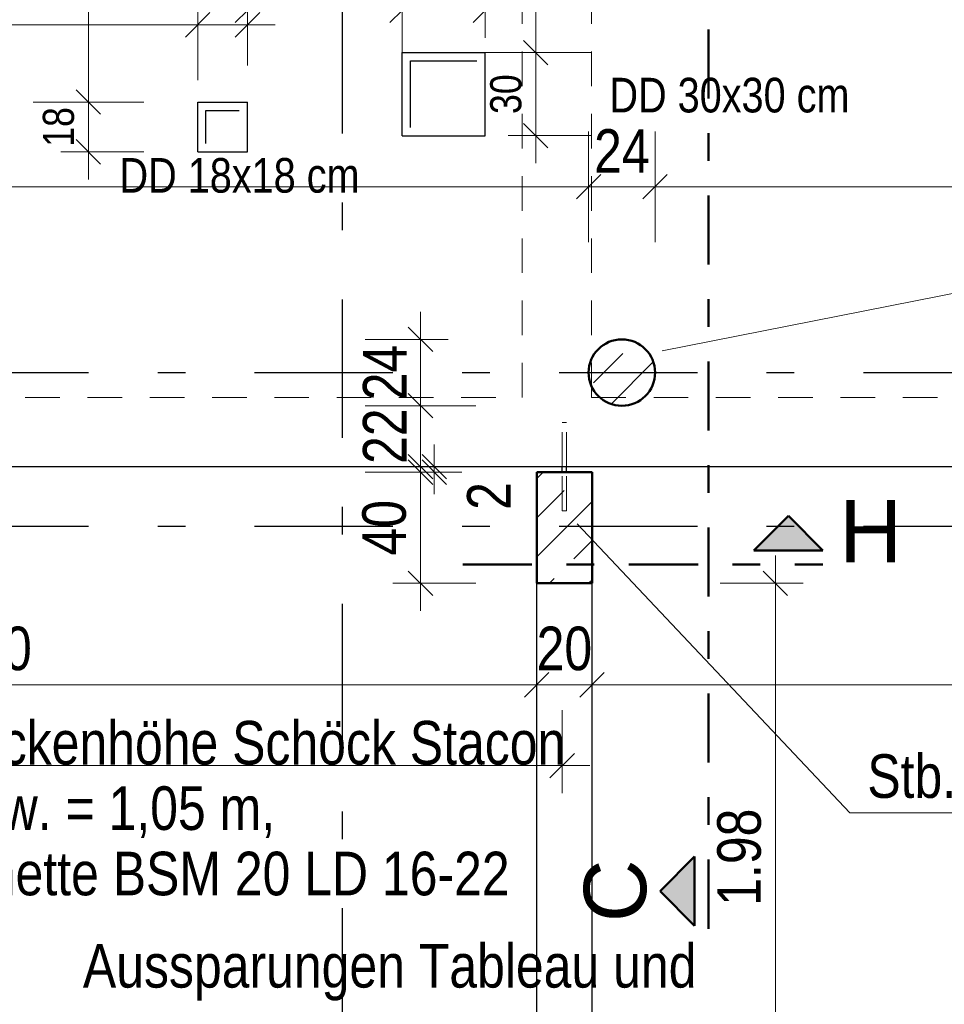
# Model space of a CAD drawing. Header units: millimetres. Extents: x 0 to 78.9, y -26.7 to 42.
# Tile 16 of 68: x 8.9 to 12.2, y 18.3 to 21.9. Entities that reach past the tile are written whole.
import ezdxf

# ---------------------------------------------------------------- set-up
doc = ezdxf.new("R2010")
doc.units = ezdxf.units.MM
for name, pattern in [('DASHDOT', [1, 0.5, -0.25, 0, -0.25]), ('DASHDOTX2', [2, 1, -0.5, 0, -0.5]), ('HIDDEN', [0.375, 0.25, -0.125])]:
    doc.linetypes.add(name, pattern=pattern)
for name, color, linetype, lineweight in [('Achsen', 7, 'Continuous', 20), ('Schraffuren', 7, 'Continuous', 20), ('Texte', 7, 'Continuous', 20)]:
    doc.layers.add(name, color=color, linetype=linetype, lineweight=lineweight)
doc.styles.add('Arial', font='arial.ttf')
doc.styles.add('Arial Narrow', font='ARIALN.TTF')
doc.dimstyles.new('Arch_Strakon_dimstyle', dxfattribs={"dimtxt": 11.25, "dimasz": 1, "dimexe": 1.25, "dimexo": 0.0625, "dimgap": 1, "dimtad": 0, "dimdec": 5, "dimzin": 12, "dimdsep": 46, "dimtxsty": 'Arial Narrow', "dimblk": 'Arrowhead_Tick', "dimsah": 1, "dimcen": 0, "dimse1": 1, "dimse2": 1, "dimclrd": 6, "dimclrt": 3, "dimazin": 0, "dimtfac": 1, "dimtdec": 4, "dimtmove": 0, "dimatfit": 3, "dimldrblk": 'NONE', "dimfxl": 1, "dimtvp": 1, "dimtolj": 1, "dimtzin": 0, "dimlwd": 13, "dimarcsym": 2})
pattern_1 = [(45, (0, 0), (-0.1414214, 0.1414214), [0.15, -0.1]), (45, (-0.07071, 0.07071), (-0.1414214, 0.1414214), [])]

# ---------------------------------------------------------------- blocks, each defined once
blk = doc.blocks.new('Arrowhead_Tick')
at = {"color": 0, "linetype": 'Continuous', "lineweight": -2}
for p, q in [((0, 20), (0, -10)), ((-1, 0), (0, 0)), ((10, 0), (0, 0))]:
    blk.add_line(p, q, dxfattribs=at)
at = {"color": 2, "linetype": 'Continuous', "lineweight": 35}
blk.add_line((4.42, 4.42), (-4.42, -4.42), dxfattribs=at)
blk = doc.blocks.new('*D145')
at = {"layer": 'Achsen', "color": 6, "linetype": 'Continuous', "lineweight": 13}
blk.add_line((6.7301, 19.45), (10.7101, 19.45), dxfattribs=at)
at = {"layer": 'Defpoints', "color": 0}
for p in [(6.7201, 19.8168), (10.7201, 19.8168), (10.7201, 19.45)]:
    blk.add_point(p, dxfattribs=at)
at = {"layer": 'Achsen', "color": 6, "lineweight": 13, "xscale": 0.01, "yscale": 0.01, "zscale": 0.01}
blk.add_blockref('Arrowhead_Tick', (10.7201, 19.45), dxfattribs=at)
at = {"layer": 'Achsen', "color": 6, "lineweight": 13, "xscale": 0.01, "yscale": 0.01, "zscale": 0.01, "rotation": 180}
blk.add_blockref('Arrowhead_Tick', (6.7201, 19.45), dxfattribs=at)
at = {"layer": 'Achsen', "color": 2, "lineweight": -2, "insert": (8.7201, 19.5804), "char_height": 0.1575, "attachment_point": 5, "style": 'Arial Narrow'}
blk.add_mtext('\\A1;4.00', dxfattribs=at)
blk = doc.blocks.new('_None')
blk = doc.blocks.new('*D146')
at = {"layer": 'Achsen', "color": 6, "linetype": 'Continuous', "lineweight": 13}
blk.add_line((10.7301, 19.45), (10.9101, 19.45), dxfattribs=at)
at = {"layer": 'Defpoints', "color": 0}
for p in [(10.7201, 19.8168), (10.9201, 19.8168), (10.9201, 19.45)]:
    blk.add_point(p, dxfattribs=at)
at = {"layer": 'Achsen', "color": 6, "lineweight": 13, "xscale": 0.01, "yscale": 0.01, "zscale": 0.01}
blk.add_blockref('Arrowhead_Tick', (10.9201, 19.45), dxfattribs=at)
at = {"layer": 'Achsen', "color": 6, "lineweight": 13, "xscale": 0.01, "yscale": 0.01, "zscale": 0.01, "rotation": 180}
blk.add_blockref('Arrowhead_Tick', (10.7201, 19.45), dxfattribs=at)
at = {"layer": 'Achsen', "color": 2, "lineweight": -2, "insert": (10.8201, 19.5804), "char_height": 0.1575, "attachment_point": 5, "style": 'Arial Narrow'}
blk.add_mtext('\\A1;20', dxfattribs=at)
blk = doc.blocks.new('*D149')
at = {"layer": 'Achsen', "color": 6, "linetype": 'Continuous', "lineweight": 13}
blk.add_line((10.9301, 19.45), (14.4877, 19.45), dxfattribs=at)
at = {"layer": 'Defpoints', "color": 0}
for p in [(14.4977, 20.5784), (10.9201, 19.8168), (14.4977, 19.45)]:
    blk.add_point(p, dxfattribs=at)
at = {"layer": 'Achsen', "color": 6, "lineweight": 13, "xscale": 0.01, "yscale": 0.01, "zscale": 0.01}
blk.add_blockref('Arrowhead_Tick', (14.4977, 19.45), dxfattribs=at)
at = {"layer": 'Achsen', "color": 6, "lineweight": 13, "xscale": 0.01, "yscale": 0.01, "zscale": 0.01, "rotation": 180}
blk.add_blockref('Arrowhead_Tick', (10.9201, 19.45), dxfattribs=at)
at = {"layer": 'Achsen', "color": 2, "lineweight": -2, "insert": (12.7089, 19.5804), "char_height": 0.1575, "attachment_point": 5, "style": 'Arial Narrow'}
blk.add_mtext('\\A1;3.58', dxfattribs=at)
blk = doc.blocks.new('*D419')
at = {"layer": 'Achsen', "color": 6, "linetype": 'Continuous', "lineweight": 13}
blk.add_line((10.9177, 21.25), (11.1377, 21.25), dxfattribs=at)
at = {"layer": 'Defpoints', "color": 0}
for p in [(11.1477, 21.25), (10.9077, 20.5784), (11.1477, 20.5784)]:
    blk.add_point(p, dxfattribs=at)
at = {"layer": 'Achsen', "color": 6, "lineweight": 13, "xscale": 0.01, "yscale": 0.01, "zscale": 0.01}
blk.add_blockref('Arrowhead_Tick', (11.1477, 21.25), dxfattribs=at)
at = {"layer": 'Achsen', "color": 6, "lineweight": 13, "xscale": 0.01, "yscale": 0.01, "zscale": 0.01, "rotation": 180}
blk.add_blockref('Arrowhead_Tick', (10.9077, 21.25), dxfattribs=at)
at = {"layer": 'Achsen', "color": 2, "lineweight": 35, "insert": (11.0277, 21.3791), "char_height": 0.1575, "attachment_point": 5, "style": 'Arial Narrow'}
blk.add_mtext('\\A1;24', dxfattribs=at)
blk = doc.blocks.new('*D420')
at = {"layer": 'Achsen', "color": 6, "linetype": 'Continuous', "lineweight": 13}
blk.add_line((11.1577, 21.25), (14.4877, 21.25), dxfattribs=at)
at = {"layer": 'Defpoints', "color": 0}
for p in [(14.4977, 21.25), (11.1477, 20.5784), (14.4977, 20.5784)]:
    blk.add_point(p, dxfattribs=at)
at = {"layer": 'Achsen', "color": 6, "lineweight": 13, "xscale": 0.01, "yscale": 0.01, "zscale": 0.01}
blk.add_blockref('Arrowhead_Tick', (14.4977, 21.25), dxfattribs=at)
at = {"layer": 'Achsen', "color": 6, "lineweight": 13, "xscale": 0.01, "yscale": 0.01, "zscale": 0.01, "rotation": 180}
blk.add_blockref('Arrowhead_Tick', (11.1477, 21.25), dxfattribs=at)
at = {"layer": 'Achsen', "color": 2, "lineweight": 35, "insert": (12.8227, 21.3804), "char_height": 0.1575, "attachment_point": 5, "style": 'Arial Narrow'}
blk.add_mtext('\\A1;3.35', dxfattribs=at)
blk = doc.blocks.new('*D423')
at = {"layer": 'Achsen', "color": 6, "linetype": 'Continuous', "lineweight": 13}
blk.add_line((5.9572, 21.25), (10.8977, 21.25), dxfattribs=at)
at = {"layer": 'Defpoints', "color": 0}
for p in [(10.9077, 21.25), (5.9472, 20.5784), (10.9077, 20.5784)]:
    blk.add_point(p, dxfattribs=at)
at = {"layer": 'Achsen', "color": 6, "lineweight": 13, "xscale": 0.01, "yscale": 0.01, "zscale": 0.01}
blk.add_blockref('Arrowhead_Tick', (10.9077, 21.25), dxfattribs=at)
at = {"layer": 'Achsen', "color": 6, "lineweight": 13, "xscale": 0.01, "yscale": 0.01, "zscale": 0.01, "rotation": 180}
blk.add_blockref('Arrowhead_Tick', (5.9472, 21.25), dxfattribs=at)
at = {"layer": 'Achsen', "color": 2, "lineweight": 35, "insert": (8.4275, 21.3804), "char_height": 0.1575, "attachment_point": 5, "style": 'Arial Narrow'}
blk.add_mtext('\\A1;4.96', dxfattribs=at)
blk = doc.blocks.new('*D433')
at = {"layer": 'Achsen', "color": 6, "linetype": 'Continuous', "lineweight": 13}
blk.add_line((11.5825, 17.8468), (11.5825, 19.8068), dxfattribs=at)
at = {"layer": 'Defpoints', "color": 0}
for p in [(10.7201, 19.8168), (11.5825, 19.8168), (10.7201, 17.8368)]:
    blk.add_point(p, dxfattribs=at)
at = {"layer": 'Achsen', "color": 6, "lineweight": 13, "xscale": 0.01, "yscale": 0.01, "zscale": 0.01}
for p, rotation in [((11.5825, 19.8168), 89.99999999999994), ((11.5825, 17.8368), 269.9999999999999)]:
    blk.add_blockref('Arrowhead_Tick', p, dxfattribs=dict(at, rotation=rotation))
at = {"layer": 'Achsen', "color": 2, "lineweight": 35, "insert": (11.4521, 18.8268), "char_height": 0.1575, "attachment_point": 5, "rotation": 90, "style": 'Arial Narrow'}
blk.add_mtext('\\A1;1.98', dxfattribs=at)
blk = doc.blocks.new('*D434')
at = {"layer": 'Achsen', "color": 6, "linetype": 'Continuous', "lineweight": 13}
blk.add_line((10.3, 19.8268), (10.3, 20.2084), dxfattribs=at)
at = {"layer": 'Defpoints', "color": 0}
for p in [(10.3, 20.2184), (10.7201, 20.2184), (10.7201, 19.8168)]:
    blk.add_point(p, dxfattribs=at)
at = {"layer": 'Achsen', "color": 6, "lineweight": 13, "xscale": 0.01, "yscale": 0.01, "zscale": 0.01}
for p, rotation in [((10.3, 20.2184), 90), ((10.3, 19.8168), 270)]:
    blk.add_blockref('Arrowhead_Tick', p, dxfattribs=dict(at, rotation=rotation))
at = {"layer": 'Achsen', "color": 2, "lineweight": 35, "insert": (10.1696, 20.0176), "char_height": 0.1575, "attachment_point": 5, "rotation": 90, "style": 'Arial Narrow'}
blk.add_mtext('\\A1;40', dxfattribs=at)
blk = doc.blocks.new('*D435')
at = {"layer": 'Achsen', "color": 6, "linetype": 'Continuous', "lineweight": 13}
for p, q in [((10.35, 20.2484), (10.35, 20.2584)), ((10.35, 20.2184), (10.35, 20.2384)), ((10.35, 20.2084), (10.35, 20.1984))]:
    blk.add_line(p, q, dxfattribs=at)
at = {"layer": 'Defpoints', "color": 0}
for p in [(5.2472, 20.2384), (10.35, 20.2384), (10.7201, 20.2184)]:
    blk.add_point(p, dxfattribs=at)
at = {"layer": 'Achsen', "color": 6, "lineweight": 13, "xscale": 0.01, "yscale": 0.01, "zscale": 0.01}
for p, rotation in [((10.35, 20.2184), 90), ((10.35, 20.2384), 270)]:
    blk.add_blockref('Arrowhead_Tick', p, dxfattribs=dict(at, rotation=rotation))
at = {"layer": 'Achsen', "color": 2, "lineweight": 35, "insert": (10.5472, 20.1323), "char_height": 0.1575, "attachment_point": 5, "rotation": 90, "style": 'Arial Narrow'}
blk.add_mtext('\\A1;2', dxfattribs=at)
blk = doc.blocks.new('*D436')
at = {"layer": 'Achsen', "color": 6, "linetype": 'Continuous', "lineweight": 13}
blk.add_line((10.3, 20.2484), (10.3, 20.4484), dxfattribs=at)
at = {"layer": 'Defpoints', "color": 0}
for p in [(10.3, 20.4584), (11.0277, 20.4584), (5.2472, 20.2384)]:
    blk.add_point(p, dxfattribs=at)
at = {"layer": 'Achsen', "color": 6, "lineweight": 13, "xscale": 0.01, "yscale": 0.01, "zscale": 0.01}
for p, rotation in [((10.3, 20.4584), 90), ((10.3, 20.2384), 270)]:
    blk.add_blockref('Arrowhead_Tick', p, dxfattribs=dict(at, rotation=rotation))
at = {"layer": 'Achsen', "color": 2, "lineweight": 35, "insert": (10.1709, 20.3484), "char_height": 0.1575, "attachment_point": 5, "rotation": 90, "style": 'Arial Narrow'}
blk.add_mtext('\\A1;22', dxfattribs=at)
blk = doc.blocks.new('*D437')
at = {"layer": 'Achsen', "color": 6, "linetype": 'Continuous', "lineweight": 13}
blk.add_line((10.3, 20.4684), (10.3, 20.6884), dxfattribs=at)
at = {"layer": 'Defpoints', "color": 0}
for p in [(10.3, 20.6984), (11.0277, 20.6984), (11.0277, 20.4584)]:
    blk.add_point(p, dxfattribs=at)
at = {"layer": 'Achsen', "color": 6, "lineweight": 13, "xscale": 0.01, "yscale": 0.01, "zscale": 0.01}
for p, rotation in [((10.3, 20.6984), 90), ((10.3, 20.4584), 270)]:
    blk.add_blockref('Arrowhead_Tick', p, dxfattribs=dict(at, rotation=rotation))
at = {"layer": 'Achsen', "color": 2, "lineweight": 35, "insert": (10.1709, 20.5784), "char_height": 0.1575, "attachment_point": 5, "rotation": 90, "style": 'Arial Narrow'}
blk.add_mtext('\\A1;24', dxfattribs=at)
blk = doc.blocks.new('*D463')
at = {"layer": 'Achsen', "color": 6, "linetype": 'Continuous', "lineweight": 13}
blk.add_line((6.6221, 19.1579), (10.8021, 19.1579), dxfattribs=at)
at = {"layer": 'Defpoints', "color": 0}
for p in [(6.6121, 20.2384), (10.8121, 20.2184), (10.8121, 19.1579)]:
    blk.add_point(p, dxfattribs=at)
at = {"layer": 'Achsen', "color": 6, "lineweight": 13, "xscale": 0.01, "yscale": 0.01, "zscale": 0.01}
blk.add_blockref('Arrowhead_Tick', (10.8121, 19.1579), dxfattribs=at)
at = {"layer": 'Achsen', "color": 6, "lineweight": 13, "xscale": 0.01, "yscale": 0.01, "zscale": 0.01, "rotation": 180}
blk.add_blockref('Arrowhead_Tick', (6.6121, 19.1579), dxfattribs=at)
blk = doc.blocks.new('*D533')
at = {"layer": 'Defpoints', "color": 0}
for p in [(9.1, 21.556), (9.495, 21.556), (9.495, 21.376)]:
    blk.add_point(p, dxfattribs=at)
at = {"layer": 'Texte', "color": 6, "linetype": 'Continuous', "lineweight": 13}
blk.add_line((9.1, 21.386), (9.1, 21.546), dxfattribs=at)
at = {"layer": 'Texte', "color": 6, "lineweight": 13, "xscale": 0.01, "yscale": 0.01, "zscale": 0.01}
for p, rotation in [((9.1, 21.556), 90), ((9.1, 21.376), 270)]:
    blk.add_blockref('Arrowhead_Tick', p, dxfattribs=dict(at, rotation=rotation))
at = {"layer": 'Texte', "color": 3, "lineweight": 35, "insert": (8.9926, 21.466), "char_height": 0.1125, "attachment_point": 5, "rotation": 90, "style": 'Arial Narrow'}
blk.add_mtext('\\A1;18', dxfattribs=at)
blk = doc.blocks.new('*D534')
at = {"layer": 'Defpoints', "color": 0}
for p in [(7.5122, 22.4384), (9.1, 22.4384), (9.495, 21.556)]:
    blk.add_point(p, dxfattribs=at)
at = {"layer": 'Texte', "color": 6, "linetype": 'Continuous', "lineweight": 13}
blk.add_line((9.1, 21.566), (9.1, 22.4284), dxfattribs=at)
at = {"layer": 'Texte', "color": 6, "lineweight": 13, "xscale": 0.01, "yscale": 0.01, "zscale": 0.01}
for p, rotation in [((9.1, 22.4384), 90), ((9.1, 21.556), 270)]:
    blk.add_blockref('Arrowhead_Tick', p, dxfattribs=dict(at, rotation=rotation))
at = {"layer": 'Texte', "color": 3, "lineweight": 35, "insert": (8.9926, 21.9972), "char_height": 0.1125, "attachment_point": 5, "rotation": 90, "style": 'Arial Narrow'}
blk.add_mtext('\\A1;88', dxfattribs=at)
blk = doc.blocks.new('*D535')
at = {"layer": 'Defpoints', "color": 0}
for p in [(7.5122, 22.4384), (9.495, 21.8351), (9.495, 21.376)]:
    blk.add_point(p, dxfattribs=at)
at = {"layer": 'Texte', "color": 6, "linetype": 'Continuous', "lineweight": 13}
blk.add_line((7.5222, 21.8351), (9.485, 21.8351), dxfattribs=at)
at = {"layer": 'Texte', "color": 6, "lineweight": 13, "xscale": 0.01, "yscale": 0.01, "zscale": 0.01}
blk.add_blockref('Arrowhead_Tick', (9.495, 21.8351), dxfattribs=at)
at = {"layer": 'Texte', "color": 6, "lineweight": 13, "xscale": 0.01, "yscale": 0.01, "zscale": 0.01, "rotation": 180}
blk.add_blockref('Arrowhead_Tick', (7.5122, 21.8351), dxfattribs=at)
at = {"layer": 'Texte', "color": 3, "lineweight": 35, "insert": (8.5036, 21.9425), "char_height": 0.1125, "attachment_point": 5, "style": 'Arial Narrow'}
blk.add_mtext('\\A1;1.98{\\A1;\\H.6x;\\S5;}', dxfattribs=at)
blk = doc.blocks.new('*D536')
at = {"layer": 'Defpoints', "color": 0}
for p in [(9.675, 21.8351), (9.675, 21.556), (9.495, 21.376)]:
    blk.add_point(p, dxfattribs=at)
at = {"layer": 'Texte', "color": 6, "linetype": 'Continuous', "lineweight": 13}
blk.add_line((9.505, 21.8351), (9.665, 21.8351), dxfattribs=at)
at = {"layer": 'Texte', "color": 6, "lineweight": 13, "xscale": 0.01, "yscale": 0.01, "zscale": 0.01}
blk.add_blockref('Arrowhead_Tick', (9.675, 21.8351), dxfattribs=at)
at = {"layer": 'Texte', "color": 6, "lineweight": 13, "xscale": 0.01, "yscale": 0.01, "zscale": 0.01, "rotation": 180}
blk.add_blockref('Arrowhead_Tick', (9.495, 21.8351), dxfattribs=at)
at = {"layer": 'Texte', "color": 3, "lineweight": 35, "insert": (9.585, 21.9425), "char_height": 0.1125, "attachment_point": 5, "style": 'Arial Narrow'}
blk.add_mtext('\\A1;18', dxfattribs=at)
blk = doc.blocks.new('*D537')
at = {"layer": 'Defpoints', "color": 0}
for p in [(10.5341, 21.7345), (10.7165, 21.7345), (10.5341, 21.4345)]:
    blk.add_point(p, dxfattribs=at)
at = {"layer": 'Texte', "color": 6, "linetype": 'Continuous', "lineweight": 13}
blk.add_line((10.7165, 21.4445), (10.7165, 21.7245), dxfattribs=at)
at = {"layer": 'Texte', "color": 6, "lineweight": 13, "xscale": 0.01, "yscale": 0.01, "zscale": 0.01}
for p, rotation in [((10.7165, 21.7345), 90), ((10.7165, 21.4345), 270)]:
    blk.add_blockref('Arrowhead_Tick', p, dxfattribs=dict(at, rotation=rotation))
at = {"layer": 'Texte', "color": 3, "lineweight": 35, "insert": (10.609, 21.5845), "char_height": 0.1125, "attachment_point": 5, "rotation": 90, "style": 'Arial Narrow'}
blk.add_mtext('\\A1;30', dxfattribs=at)
blk = doc.blocks.new('*D538')
at = {"layer": 'Defpoints', "color": 0}
for p in [(10.7165, 22.4384), (11.2402, 22.4384), (10.5341, 21.7345)]:
    blk.add_point(p, dxfattribs=at)
at = {"layer": 'Texte', "color": 6, "linetype": 'Continuous', "lineweight": 13}
blk.add_line((10.7165, 21.7445), (10.7165, 22.4284), dxfattribs=at)
at = {"layer": 'Texte', "color": 6, "lineweight": 13, "xscale": 0.01, "yscale": 0.01, "zscale": 0.01}
for p, rotation in [((10.7165, 22.4384), 90), ((10.7165, 21.7345), 270)]:
    blk.add_blockref('Arrowhead_Tick', p, dxfattribs=dict(at, rotation=rotation))
at = {"layer": 'Texte', "color": 3, "lineweight": 35, "insert": (10.609, 22.0864), "char_height": 0.1125, "attachment_point": 5, "rotation": 90, "style": 'Arial Narrow'}
blk.add_mtext('\\A1;70{\\A1;\\H.6x;\\S5;}', dxfattribs=at)
blk = doc.blocks.new('*D539')
at = {"layer": 'Defpoints', "color": 0}
for p in [(10.2341, 21.8875), (10.2341, 21.7345), (9.675, 21.556)]:
    blk.add_point(p, dxfattribs=at)
at = {"layer": 'Texte', "color": 6, "linetype": 'Continuous', "lineweight": 13}
blk.add_line((9.685, 21.8875), (10.2241, 21.8875), dxfattribs=at)
at = {"layer": 'Texte', "color": 6, "lineweight": 13, "xscale": 0.01, "yscale": 0.01, "zscale": 0.01}
blk.add_blockref('Arrowhead_Tick', (10.2341, 21.8875), dxfattribs=at)
at = {"layer": 'Texte', "color": 6, "lineweight": 13, "xscale": 0.01, "yscale": 0.01, "zscale": 0.01, "rotation": 180}
blk.add_blockref('Arrowhead_Tick', (9.675, 21.8875), dxfattribs=at)
at = {"layer": 'Texte', "color": 3, "lineweight": 35, "insert": (9.9546, 21.9949), "char_height": 0.1125, "attachment_point": 5, "style": 'Arial Narrow'}
blk.add_mtext('\\A1;56', dxfattribs=at)
blk = doc.blocks.new('*D540')
at = {"layer": 'Defpoints', "color": 0}
for p in [(10.5341, 21.8875), (10.2341, 21.7345), (10.5341, 21.7345)]:
    blk.add_point(p, dxfattribs=at)
at = {"layer": 'Texte', "color": 6, "linetype": 'Continuous', "lineweight": 13}
blk.add_line((10.2441, 21.8875), (10.5241, 21.8875), dxfattribs=at)
at = {"layer": 'Texte', "color": 6, "lineweight": 13, "xscale": 0.01, "yscale": 0.01, "zscale": 0.01}
blk.add_blockref('Arrowhead_Tick', (10.5341, 21.8875), dxfattribs=at)
at = {"layer": 'Texte', "color": 6, "lineweight": 13, "xscale": 0.01, "yscale": 0.01, "zscale": 0.01, "rotation": 180}
blk.add_blockref('Arrowhead_Tick', (10.2341, 21.8875), dxfattribs=at)
at = {"layer": 'Texte', "color": 3, "lineweight": 35, "insert": (10.3841, 21.9949), "char_height": 0.1125, "attachment_point": 5, "style": 'Arial Narrow'}
blk.add_mtext('\\A1;30', dxfattribs=at)

msp = doc.modelspace()

# ---------------------------------------------------------------- hatches: boundary and pattern name
at = {"lineweight": 13, "true_color": 0x0000ff}
msp.add_hatch(color=5, dxfattribs=at).paths.add_polyline_path([(11.6293273, 20.0602375), (11.5043273, 19.9352375), (11.7543273, 19.9352375)])
at = {"layer": 'Achsen', "lineweight": 25, "true_color": 0x0000ff}
msp.add_hatch(color=5, dxfattribs=at).paths.add_polyline_path([(11.165544, 18.7043261), (11.290544, 18.5793261), (11.290544, 18.8293261)])
at = {"layer": 'Schraffuren', "lineweight": 35}
h = msp.add_hatch(dxfattribs=at)
h.set_pattern_fill('bB', color=2, scale=0.01, angle=45, style=0, pattern_type=2)
h.set_pattern_definition(pattern_1)
h.paths.add_polyline_path([(11.1476586, 20.5783744), (11.1476188, 20.5814641), (11.1474995, 20.5845518), (11.1473007, 20.5876354), (11.1470225, 20.5907129), (11.1466653, 20.5937822), (11.1462291, 20.5968413), (11.1457143, 20.5998881), (11.1451212, 20.6029206), (11.1444503, 20.6059369), (11.1437019, 20.6089349), (11.1428765, 20.6119127), (11.1419748, 20.6148682), (11.1409973, 20.6177995), (11.1399446, 20.6207046), (11.1388174, 20.6235817), (11.1376166, 20.6264289), (11.1363428, 20.6292441), (11.134997, 20.6320256), (11.13358, 20.6347716), (11.1320928, 20.6374801), (11.1305363, 20.6401495), (11.1289116, 20.6427779), (11.1272198, 20.6453636), (11.125462, 20.6479049), (11.1236393, 20.6504001), (11.1217529, 20.6528475), (11.1198042, 20.6552456), (11.1177944, 20.6575926), (11.1157248, 20.6598872), (11.1135968, 20.6621277), (11.1114119, 20.6643126), (11.1091714, 20.6664406), (11.1068768, 20.6685102), (11.1045297, 20.67052), (11.1021317, 20.6724688), (11.0996843, 20.6743551), (11.0971891, 20.6761778), (11.0946478, 20.6779356), (11.0920621, 20.6796274), (11.0894337, 20.6812521), (11.0867643, 20.6828086), (11.0840558, 20.6842958), (11.0813098, 20.6857128), (11.0785283, 20.6870587), (11.075713, 20.6883324), (11.0728659, 20.6895333), (11.0699888, 20.6906604), (11.0670836, 20.6917131), (11.0641523, 20.6926906), (11.0611968, 20.6935924), (11.0582191, 20.6944177), (11.0552211, 20.6951661), (11.0522048, 20.6958371), (11.0491723, 20.6964301), (11.0461254, 20.6969449), (11.0430664, 20.6973811), (11.0399971, 20.6977384), (11.0369196, 20.6980165), (11.033836, 20.6982153), (11.0307483, 20.6983346), (11.0276586, 20.6983744), (11.0245688, 20.6983346), (11.0214811, 20.6982153), (11.0183975, 20.6980165), (11.01532, 20.6977384), (11.0122508, 20.6973811), (11.0091917, 20.6969449), (11.0061449, 20.6964301), (11.0031123, 20.6958371), (11.000096, 20.6951661), (10.997098, 20.6944177), (10.9941203, 20.6935924), (10.9911648, 20.6926906), (10.9882335, 20.6917131), (10.9853283, 20.6906604), (10.9824512, 20.6895333), (10.9796041, 20.6883324), (10.9767888, 20.6870587), (10.9740073, 20.6857128), (10.9712614, 20.6842958), (10.9685528, 20.6828086), (10.9658834, 20.6812521), (10.963255, 20.6796274), (10.9606693, 20.6779356), (10.958128, 20.6761778), (10.9556328, 20.6743551), (10.9531854, 20.6724688), (10.9507874, 20.67052), (10.9484403, 20.6685102), (10.9461458, 20.6664406), (10.9439053, 20.6643126), (10.9417203, 20.6621277), (10.9395923, 20.6598872), (10.9375227, 20.6575926), (10.9355129, 20.6552456), (10.9335642, 20.6528475), (10.9316779, 20.6504001), (10.9298552, 20.6479049), (10.9280973, 20.6453636), (10.9264055, 20.6427779), (10.9247808, 20.6401495), (10.9232243, 20.6374801), (10.9217371, 20.6347716), (10.9203201, 20.6320256), (10.9189743, 20.6292441), (10.9177005, 20.6264289), (10.9164997, 20.6235817), (10.9153725, 20.6207046), (10.9143199, 20.6177995), (10.9133423, 20.6148682), (10.9124406, 20.6119127), (10.9116152, 20.6089349), (10.9108668, 20.6059369), (10.9101959, 20.6029206), (10.9096028, 20.5998881), (10.909088, 20.5968413), (10.9086518, 20.5937822), (10.9082946, 20.5907129), (10.9080165, 20.5876354), (10.9078177, 20.5845518), (10.9076983, 20.5814641), (10.9076586, 20.5783744), (10.9076983, 20.5752846), (10.9078177, 20.5721969), (10.9080165, 20.5691133), (10.9082946, 20.5660359), (10.9086518, 20.5629666), (10.909088, 20.5599075), (10.9096028, 20.5568607), (10.9101959, 20.5538281), (10.9108668, 20.5508119), (10.9116152, 20.5478138), (10.9124406, 20.5448361), (10.9133423, 20.5418806), (10.9143199, 20.5389493), (10.9153725, 20.5360441), (10.9164997, 20.533167), (10.9177005, 20.5303199), (10.9189743, 20.5275047), (10.9203201, 20.5247231), (10.9217371, 20.5219772), (10.9232243, 20.5192686), (10.9247808, 20.5165992), (10.9264055, 20.5139708), (10.9280973, 20.5113851), (10.9298552, 20.5088438), (10.9316779, 20.5063487), (10.9335642, 20.5039012), (10.9355129, 20.5015032), (10.9375227, 20.4991561), (10.9395923, 20.4968616), (10.9417203, 20.4946211), (10.9439053, 20.4924361), (10.9461458, 20.4903081), (10.9484403, 20.4882385), (10.9507874, 20.4862287), (10.9531854, 20.48428), (10.9556328, 20.4823937), (10.958128, 20.480571), (10.9606693, 20.4788131), (10.963255, 20.4771213), (10.9658834, 20.4754966), (10.9685528, 20.4739402), (10.9712614, 20.4724529), (10.9740073, 20.4710359), (10.9767888, 20.4696901), (10.9796041, 20.4684164), (10.9824512, 20.4672155), (10.9853283, 20.4660884), (10.9882335, 20.4650357), (10.9911648, 20.4640581), (10.9941203, 20.4631564), (10.997098, 20.4623311), (11.000096, 20.4615827), (11.0031123, 20.4609117), (11.0061449, 20.4603186), (11.0091917, 20.4598038), (11.0122508, 20.4593677), (11.01532, 20.4590104), (11.0183975, 20.4587323), (11.0214811, 20.4585335), (11.0245688, 20.4584142), (11.0276586, 20.4583744), (11.0307483, 20.4584142), (11.033836, 20.4585335), (11.0369196, 20.4587323), (11.0399971, 20.4590104), (11.0430664, 20.4593677), (11.0461254, 20.4598038), (11.0491723, 20.4603186), (11.0522048, 20.4609117), (11.0552211, 20.4615827), (11.0582191, 20.4623311), (11.0611968, 20.4631564), (11.0641523, 20.4640581), (11.0670836, 20.4650357), (11.0699888, 20.4660884), (11.0728659, 20.4672155), (11.075713, 20.4684164), (11.0785283, 20.4696901), (11.0813098, 20.4710359), (11.0840558, 20.4724529), (11.0867643, 20.4739402), (11.0894337, 20.4754966), (11.0920621, 20.4771213), (11.0946478, 20.4788131), (11.0971891, 20.480571), (11.0996843, 20.4823937), (11.1021317, 20.48428), (11.1045297, 20.4862287), (11.1068768, 20.4882385), (11.1091714, 20.4903081), (11.1114119, 20.4924361), (11.1135968, 20.4946211), (11.1157248, 20.4968616), (11.1177944, 20.4991561), (11.1198042, 20.5015032), (11.1217529, 20.5039012), (11.1236393, 20.5063487), (11.125462, 20.5088438), (11.1272198, 20.5113851), (11.1289116, 20.5139708), (11.1305363, 20.5165992), (11.1320928, 20.5192686), (11.13358, 20.5219772), (11.134997, 20.5247231), (11.1363428, 20.5275047), (11.1376166, 20.5303199), (11.1388174, 20.533167), (11.1399446, 20.5360441), (11.1409973, 20.5389493), (11.1419748, 20.5418806), (11.1428765, 20.5448361), (11.1437019, 20.5478138), (11.1444503, 20.5508119), (11.1451212, 20.5538281), (11.1457143, 20.5568607), (11.1462291, 20.5599075), (11.1466653, 20.5629666), (11.1470225, 20.5660359), (11.1473007, 20.5691133), (11.1474995, 20.5721969), (11.1476188, 20.5752846)])
h = msp.add_hatch(dxfattribs=at)
h.set_pattern_fill('bB', color=2, scale=0.01, angle=45, style=0, pattern_type=2)
h.set_pattern_definition(pattern_1)
h.paths.add_polyline_path([(10.9201016, 20.2183995), (10.9201016, 19.8168211), (10.7201016, 19.8168211), (10.7201016, 20.2183995)])

# ---------------------------------------------------------------- linework, layer by layer
at = {"color": 6, "linetype": 'HIDDEN', "lineweight": 13, "ltscale": 0.5}
for p, q in [((10.6676526, 20.4883995), (10.6676526, 22.4383993)), ((10.917602, 20.4883993), (10.917602, 22.4383993)), ((5.497245, 20.4883995), (10.6676526, 20.4883995)), ((10.9176526, 20.4883995), (13.9526526, 20.4883995)), ((10.8121016, 20.3984028), (10.8127106, 20.3984028)), ((10.8121016, 20.2385009), (10.8121016, 20.3984028)), ((10.8127106, 20.3984028), (10.8144448, 20.3984028)), ((10.8144448, 20.3984028), (10.8170402, 20.3984028)), ((10.8170402, 20.3984028), (10.8201016, 20.3984028)), ((10.8201016, 20.3984028), (10.8231631, 20.3984028)), ((10.8231631, 20.3984028), (10.8257585, 20.3984028)), ((10.8257585, 20.3984028), (10.8274927, 20.3984028)), ((10.8274927, 20.3984028), (10.8281016, 20.3984028)), ((10.8281016, 20.2385009), (10.8281016, 20.3984028)), ((10.8121016, 20.2383995), (10.8281016, 20.2383995)), ((10.8121016, 20.0784028), (10.8121016, 20.2183995)), ((10.8281016, 20.0784028), (10.8281016, 20.2183995)), ((10.8121016, 20.0784028), (10.8127106, 20.0784028)), ((10.8127106, 20.0784028), (10.8144448, 20.0784028)), ((10.8144448, 20.0784028), (10.8170402, 20.0784028)), ((10.8170402, 20.0784028), (10.8201016, 20.0784028)), ((10.8201016, 20.0784028), (10.8231631, 20.0784028)), ((10.8231631, 20.0784028), (10.8257585, 20.0784028)), ((10.8257585, 20.0784028), (10.8274927, 20.0784028)), ((10.8274927, 20.0784028), (10.8281016, 20.0784028))]:
    msp.add_line(p, q, dxfattribs=at)
at = {"color": 4, "linetype": 'Continuous', "lineweight": 50}
for p, q in [((11.6293273, 20.0602375), (11.5043273, 19.9352375)), ((11.7543273, 19.9352375), (11.6293273, 20.0602375)), ((11.5043273, 19.9352375), (11.7543273, 19.9352375))]:
    msp.add_line(p, q, dxfattribs=at)
at = {"color": 4, "linetype": 'DASHDOT', "lineweight": 50, "ltscale": 0.5}
msp.add_line((10.4529533, 19.8852375), (11.7543273, 19.8852375), dxfattribs=at)
at = {"layer": 'Achsen', "color": 3, "linetype": 'DASHDOTX2', "lineweight": 25, "ltscale": 0.5}
for p, q in [((10.0176415, 39.542572), (10.0176415, 12.5145336)), ((3.1006415, 20.5783995), (48.7755368, 20.5783995)), ((3.1006415, 20.0233995), (48.7755368, 20.0233995))]:
    msp.add_line(p, q, dxfattribs=at)
at = {"layer": 'Achsen', "color": 4, "linetype": 'DASHDOT', "lineweight": 50, "ltscale": 0.5}
msp.add_line((11.340544, 18.5685836), (11.340544, 23.121866), dxfattribs=at)
at = {"layer": 'Achsen', "color": 3, "linetype": 'Continuous', "lineweight": 25}
for p, q in [((10.2341013, 21.7344774), (10.5341013, 21.7344774)), ((10.2341013, 21.4344774), (10.2341013, 21.7344774)), ((10.5341013, 21.4344774), (10.5341013, 21.7344774)), ((10.2641013, 21.7044774), (10.5041013, 21.7044774)), ((10.2641013, 21.4644774), (10.2641013, 21.7044774)), ((9.4950498, 21.5559762), (9.6750498, 21.5559762)), ((9.4950498, 21.3759762), (9.4950498, 21.5559762)), ((9.6750498, 21.3759762), (9.6750498, 21.5559762)), ((9.5250498, 21.5259762), (9.6450498, 21.5259762)), ((9.5250498, 21.4059762), (9.5250498, 21.5259762)), ((10.2341013, 21.4344774), (10.5341013, 21.4344774)), ((9.4950498, 21.3759762), (9.6750498, 21.3759762)), ((5.247245, 20.2385009), (23.692245, 20.2385009)), ((6.6280962, 20.2383995), (10.8121016, 20.2383995)), ((10.8121016, 20.2183995), (10.8121016, 20.2385009)), ((10.8281016, 20.2183995), (10.8281016, 20.2385009)), ((10.8281016, 20.2383995), (23.6922457, 20.2383995)), ((10.7200941, 17.8368211), (10.7200941, 19.8168211)), ((10.9201016, 17.8368211), (10.9201016, 19.8168211))]:
    msp.add_line(p, q, dxfattribs=at)
at = {"layer": 'Achsen', "color": 5, "linetype": 'Continuous', "lineweight": 18}
for p, q in [((15.0648518, 21.4232742), (11.1735857, 20.656999)), ((11.8512078, 18.9868069), (10.8664011, 20.0318763)), ((13.7359179, 18.9868069), (11.8512078, 18.9868069))]:
    msp.add_line(p, q, dxfattribs=at)
at = {"layer": 'Achsen', "color": 4, "linetype": 'Continuous', "lineweight": 50}
for p, q in [((11.290544, 18.8293261), (11.165544, 18.7043261)), ((11.290544, 18.5793261), (11.290544, 18.8293261)), ((11.165544, 18.7043261), (11.290544, 18.5793261))]:
    msp.add_line(p, q, dxfattribs=at)
at = {"layer": 'Texte', "color": 4, "linetype": 'Continuous', "lineweight": 50}
for p, q in [((10.7200941, 19.8168211), (10.7200941, 20.2183995)), ((10.7201016, 20.2183995), (10.9201016, 20.2183995)), ((10.9201016, 19.8168211), (10.9201016, 20.2183995)), ((10.7201016, 19.8168211), (10.9201016, 19.8168211))]:
    msp.add_line(p, q, dxfattribs=at)
msp.add_circle((11.0276586, 20.5783744), 0.12, dxfattribs=at)

# ---------------------------------------------------------------- texts
at = {"color": 4, "lineweight": 50, "style": 'Arial'}
msp.add_text('H', height=0.225, dxfattribs=at).set_placement((11.8132648, 19.8925313))
at = {"layer": 'Achsen', "color": 2, "lineweight": 35, "style": 'Arial Narrow'}
for p in [(6.9825707, 20.8665851), (11.9146441, 19.0412798)]:
    msp.add_text('Stb.-Stütze 20 x 40 cm', height=0.1575, dxfattribs=at).set_placement(p)
at = {"layer": 'Achsen', "color": 4, "lineweight": 50, "style": 'Arial'}
msp.add_text('C', height=0.225, rotation=90, dxfattribs=at).set_placement((11.115544, 18.5918261))
at = {"layer": 'Achsen', "color": 20, "lineweight": 25, "style": 'Arial Narrow'}
msp.add_text('Aussparungen Tableau und', height=0.1575, dxfattribs=at).set_placement((9.0804495, 18.3557297))
at = {"layer": 'Achsen', "color": 2, "lineweight": 35, "insert": (6.9117156, 18.6869268), "char_height": 0.1575, "attachment_point": 7, "line_spacing_factor": 0.9, "style": 'Arial Narrow'}
msp.add_mtext('2 x Querkraftdorn in Deckenhöhe Schöck Stacon{\\P}Typ LD 22 - P - Zn o. glw. = 1,05 m,{\\P}mit Brandschutzmanschette BSM 20 LD 16-22', dxfattribs=at)
at = {"layer": 'Texte', "color": 3, "lineweight": 25, "style": 'Arial Narrow'}
for s, p in [('DD 30x30 cm', (10.9828576, 21.5185931)), ('DD 18x18 cm', (9.2126474, 21.2286076))]:
    msp.add_text(s, height=0.125, dxfattribs=at).set_placement(p)

# ---------------------------------------------------------------- dimensions: what is measured, and where the dimension line sits
at = {"layer": 'Achsen', "lineweight": 35}
for base, p1, p2, text, override, picture, middle in [((10.9076586, 21.25), (5.947245, 20.5783744), (10.9076586, 20.5783744), '4.96', {"dimscale": 0.01, "dimtxt": 15.75, "dimasz": 1, "dimgap": 5, "dimtad": 1, "dimjust": 0, "dimtih": 0, "dimtoh": 0, "dimdec": 5, "dimdsep": 46, "dimtxsty": 'Arial Narrow', "dimclrd": 6, "dimclrt": 2, "dimtix": 1, "dimtofl": 255, "dimtmove": 0, "dimatfit": 2, "dimfxl": 0, "dimfxlon": 0, "dimtvp": 31.746032, "dimlwd": 13}, '*D423', (8.4274518, 21.25)), ((11.1476586, 21.25), (10.9076586, 20.5783744), (11.1476586, 20.5783744), '24', {"dimscale": 0.01, "dimtxt": 15.75, "dimasz": 1, "dimgap": 5, "dimtad": 1, "dimjust": 0, "dimtih": 0, "dimtoh": 0, "dimdec": 5, "dimdsep": 46, "dimtxsty": 'Arial Narrow', "dimclrd": 6, "dimclrt": 2, "dimtix": 1, "dimtofl": 255, "dimtmove": 0, "dimatfit": 2, "dimfxl": 0, "dimfxlon": 0, "dimtvp": 31.746032, "dimlwd": 13}, '*D419', (11.0276586, 21.25)), ((14.4976586, 21.25), (11.1476586, 20.5783744), (14.4976586, 20.5783744), '3.35', {"dimscale": 0.01, "dimtxt": 15.75, "dimasz": 1, "dimgap": 5, "dimtad": 1, "dimjust": 0, "dimtih": 0, "dimtoh": 0, "dimdec": 5, "dimdsep": 46, "dimtxsty": 'Arial Narrow', "dimclrd": 6, "dimclrt": 2, "dimtix": 1, "dimtofl": 255, "dimtmove": 0, "dimatfit": 2, "dimfxl": 0, "dimfxlon": 0, "dimtvp": 31.746032, "dimlwd": 13}, '*D420', (12.8226586, 21.25)), ((10.8121016, 19.1579411), (6.6120962, 20.2383995), (10.8121016, 20.2183995), ' ', {"dimscale": 0.01, "dimtxt": 15, "dimasz": 1, "dimgap": 5, "dimtad": 1, "dimjust": 0, "dimtih": 0, "dimtoh": 0, "dimdec": 5, "dimdsep": 46, "dimtxsty": 'Arial Narrow', "dimclrd": 6, "dimclrt": 2, "dimtix": 1, "dimtofl": 255, "dimtmove": 0, "dimatfit": 2, "dimfxl": 0, "dimfxlon": 0, "dimtvp": 33.333333, "dimlwd": 13}, '*D463', (8.7120989, 19.1579411))]:
    dim = msp.add_linear_dim(base=base, p1=p1, p2=p2, text=text, dimstyle='Arch_Strakon_dimstyle', override=override, dxfattribs=at)
    dim.commit()
    dim.dimension.update_dxf_attribs({"geometry": picture, "text_midpoint": middle, "dimtype": 160})
for base, p1, p2, text, override, picture, middle in [((10.3, 20.6983744), (11.0276586, 20.4583744), (11.0276586, 20.6983744), '24', {"dimscale": 0.01, "dimtxt": 15.75, "dimasz": 1, "dimgap": 5, "dimtad": 1, "dimjust": 0, "dimtih": 0, "dimtoh": 0, "dimdec": 5, "dimdsep": 46, "dimtxsty": 'Arial Narrow', "dimclrd": 6, "dimclrt": 2, "dimtix": 1, "dimtofl": 255, "dimtmove": 0, "dimatfit": 2, "dimfxl": 0, "dimfxlon": 0, "dimtvp": 31.746032, "dimlwd": 13}, '*D437', (10.3, 20.5783744)), ((10.3, 20.4583744), (5.2472449, 20.2383993), (11.0276586, 20.4583744), '22', {"dimscale": 0.01, "dimtxt": 15.75, "dimasz": 1, "dimgap": 5, "dimtad": 1, "dimjust": 0, "dimtih": 0, "dimtoh": 0, "dimdec": 5, "dimdsep": 46, "dimtxsty": 'Arial Narrow', "dimclrd": 6, "dimclrt": 2, "dimtix": 1, "dimtofl": 255, "dimtmove": 0, "dimatfit": 2, "dimfxl": 0, "dimfxlon": 0, "dimtvp": 31.746032, "dimlwd": 13}, '*D436', (10.3, 20.3483868)), ((10.35, 20.2383993), (10.7200941, 20.2183995), (5.2472449, 20.2383993), '2', {"dimscale": 0.01, "dimtxt": 15.75, "dimasz": 1, "dimgap": 5, "dimtad": 0, "dimjust": 0, "dimtih": 0, "dimtoh": 0, "dimdec": 5, "dimdsep": 46, "dimtxsty": 'Arial Narrow', "dimclrd": 6, "dimclrt": 2, "dimtix": 0, "dimtofl": 255, "dimtmove": 2, "dimatfit": 2, "dimfxl": 0, "dimfxlon": 0, "dimtvp": 31.746032, "dimlwd": 13}, '*D435', (10.547185, 20.1323171)), ((10.3, 20.2183995), (10.7200941, 19.8168211), (10.7200941, 20.2183995), '40', {"dimscale": 0.01, "dimtxt": 15.75, "dimasz": 1, "dimgap": 5, "dimtad": 1, "dimjust": 0, "dimtih": 0, "dimtoh": 0, "dimdec": 5, "dimdsep": 46, "dimtxsty": 'Arial Narrow', "dimclrd": 6, "dimclrt": 2, "dimtix": 1, "dimtofl": 255, "dimtmove": 0, "dimatfit": 2, "dimfxl": 0, "dimfxlon": 0, "dimtvp": 31.746032, "dimlwd": 13}, '*D434', (10.3, 20.0176103)), ((11.582477, 19.8168211), (10.7200941, 17.8368211), (10.7200941, 19.8168211), '1.98', {"dimscale": 0.01, "dimtxt": 15.75, "dimasz": 1, "dimgap": 5, "dimtad": 1, "dimjust": 0, "dimtih": 0, "dimtoh": 0, "dimdec": 5, "dimdsep": 46, "dimtxsty": 'Arial Narrow', "dimclrd": 6, "dimclrt": 2, "dimtix": 1, "dimtofl": 255, "dimtmove": 0, "dimatfit": 2, "dimfxl": 0, "dimfxlon": 0, "dimtvp": 31.746032, "dimlwd": 13}, '*D433', (11.582477, 18.8268211))]:
    dim = msp.add_linear_dim(base=base, p1=p1, p2=p2, angle=90, text=text, dimstyle='Arch_Strakon_dimstyle', override=override, dxfattribs=at)
    dim.commit()
    dim.dimension.update_dxf_attribs({"geometry": picture, "text_midpoint": middle, "dimtype": 160})
at = {"layer": 'Achsen', "lineweight": -2}
for base, p1, p2, text, picture, middle in [((14.4976586, 19.45), (10.9201016, 19.8168211), (14.4976586, 20.5783744), '3.58', '*D149', (12.7088801, 19.45)), ((10.7200941, 19.45), (6.7200962, 19.8168211), (10.7200941, 19.8168211), '4.00', '*D145', (8.7200951, 19.45)), ((10.9201016, 19.45), (10.7200941, 19.8168211), (10.9201016, 19.8168211), '20', '*D146', (10.8200979, 19.45))]:
    dim = msp.add_linear_dim(base=base, p1=p1, p2=p2, text=text, dimstyle='Arch_Strakon_dimstyle', override={"dimscale": 0.01, "dimtxt": 15.75, "dimasz": 1, "dimgap": 5, "dimtad": 1, "dimjust": 0, "dimtih": 0, "dimtoh": 0, "dimdec": 5, "dimdsep": 46, "dimtxsty": 'Arial Narrow', "dimclrd": 6, "dimclrt": 2, "dimtix": 1, "dimtofl": 255, "dimtmove": 0, "dimatfit": 2, "dimfxl": 0, "dimfxlon": 0, "dimtvp": 31.746032, "dimlwd": 13}, dxfattribs=at)
    dim.commit()
    dim.dimension.update_dxf_attribs({"geometry": picture, "text_midpoint": middle, "dimtype": 160})
at = {"layer": 'Texte', "lineweight": 35}
for base, p1, p2, text, picture, middle in [((9.1, 22.4383993), (9.4950498, 21.5559762), (7.512245, 22.4383993), '88', '*D534', (9.1, 21.9971877)), ((10.7164505, 22.4383993), (10.5341013, 21.7344774), (11.2401558, 22.4383993), '70{\\A1;\\H.6x;\\S5;}', '*D538', (10.7164505, 22.0864383)), ((10.7164505, 21.7344774), (10.5341013, 21.4344774), (10.5341013, 21.7344774), '30', '*D537', (10.7164505, 21.5844774)), ((9.1, 21.5559762), (9.4950498, 21.3759762), (9.4950498, 21.5559762), '18', '*D533', (9.1, 21.4659762))]:
    dim = msp.add_linear_dim(base=base, p1=p1, p2=p2, angle=90, text=text, dimstyle='Arch_Strakon_dimstyle', override={"dimscale": 0.01, "dimtxt": 11.25, "dimasz": 1, "dimgap": 5, "dimtad": 1, "dimjust": 0, "dimtih": 0, "dimtoh": 0, "dimdec": 5, "dimdsep": 46, "dimtxsty": 'Arial Narrow', "dimclrd": 6, "dimclrt": 3, "dimtix": 1, "dimtofl": 255, "dimtmove": 0, "dimatfit": 2, "dimfxl": 0, "dimfxlon": 0, "dimtvp": 44.444444, "dimlwd": 13}, dxfattribs=at)
    dim.commit()
    dim.dimension.update_dxf_attribs({"geometry": picture, "text_midpoint": middle, "dimtype": 160})
for base, p1, p2, text, picture, middle in [((9.4950498, 21.8351156), (7.512245, 22.4383993), (9.4950498, 21.3759762), '1.98{\\A1;\\H.6x;\\S5;}', '*D535', (8.5036474, 21.8351156)), ((10.2341013, 21.8874816), (9.6750498, 21.5559762), (10.2341013, 21.7344774), '56', '*D539', (9.9545756, 21.8874816)), ((10.5341013, 21.8874816), (10.2341013, 21.7344774), (10.5341013, 21.7344774), '30', '*D540', (10.3841013, 21.8874816)), ((9.6750498, 21.8351156), (9.4950498, 21.3759762), (9.6750498, 21.5559762), '18', '*D536', (9.5850498, 21.8351156))]:
    dim = msp.add_linear_dim(base=base, p1=p1, p2=p2, text=text, dimstyle='Arch_Strakon_dimstyle', override={"dimscale": 0.01, "dimtxt": 11.25, "dimasz": 1, "dimgap": 5, "dimtad": 1, "dimjust": 0, "dimtih": 0, "dimtoh": 0, "dimdec": 5, "dimdsep": 46, "dimtxsty": 'Arial Narrow', "dimclrd": 6, "dimclrt": 3, "dimtix": 1, "dimtofl": 255, "dimtmove": 0, "dimatfit": 2, "dimfxl": 0, "dimfxlon": 0, "dimtvp": 44.444444, "dimlwd": 13}, dxfattribs=at)
    dim.commit()
    dim.dimension.update_dxf_attribs({"geometry": picture, "text_midpoint": middle, "dimtype": 160})

doc.saveas('drawing.dxf')
